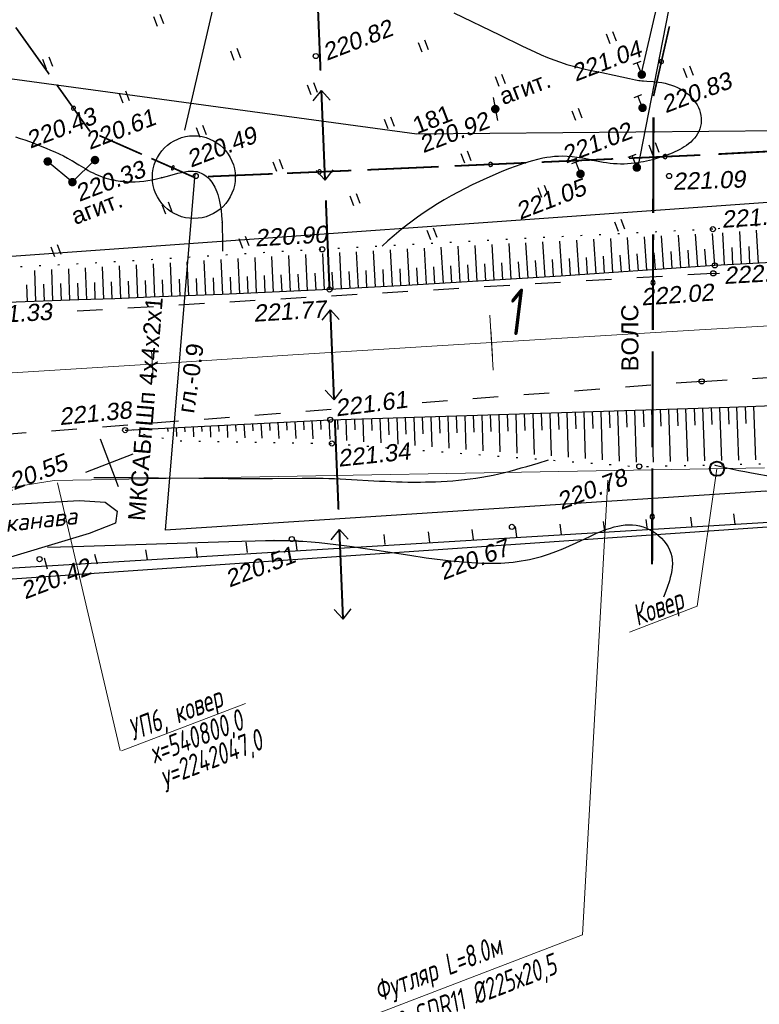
# Model space of a CAD drawing. Header units: millimetres. Extents: x -10 to 1169, y 1 to 1686.
# Tile 173 of 224: x 321 to 365, y 1504 to 1561. Entities that reach past the tile are written whole.
import ezdxf
from ezdxf.enums import TextEntityAlignment as Align
from ezdxf.lldxf.tags import DXFTag

# ---------------------------------------------------------------- set-up
doc = ezdxf.new("R2010")
doc.units = ezdxf.units.MM
for name, pattern in [('ADOT1', [1, 0, -1]), ('AHIDDEN2', [3, 1.5, -1.5]), ('CONTI', [0]), ('PHANTOM2', [1.25, 0.625, -0.125, 0.125, -0.125, 0.125, -0.125])]:
    doc.linetypes.add(name, pattern=pattern)
for name, color, linetype in [('CONTURS', 7, 'Continuous'), ('COORDS', 7, 'Continuous'), ('GPR_PICK', 7, 'Continuous'), ('IZOLINES', 32, 'Continuous'), ('PDIGIT', 170, 'Continuous'), ('PICKETS', 7, 'Continuous'), ('ОБЪЕКТЫ_АВТОДОРОГ', 7, 'Continuous'), ('УЧАСТКИ', 7, 'Continuous')]:
    doc.layers.add(name, color=color, linetype=linetype)
doc.layers.add('СВЯЗЬ', color=170, linetype='Связь', lineweight=30)
doc.styles.add('GPR', font='isocpeui.ttf', dxfattribs={"width": 0.8})
doc.styles.add('ITALICC', font='isocpeui.ttf', dxfattribs={"height": 2})
doc.styles.get("Standard").update_dxf_attribs({"font": 'arial.ttf'})
tags = doc.linetypes.add('газ', pattern='A,42.7,-5.08,["Г",Standard,S=2.54,R=0,X=-2.54,Y=-1.27],-3.81', length=51.59).pattern_tags.tags
tags[6] = DXFTag(74, 10)
doc.linetypes.add('Связь', pattern='A,12.5,[130,ltypeshp.shx,S=1,R=-30,X=0,Y=0.9],1,[130,ltypeshp.shx,S=1,R=-30,X=0,Y=0.9],1,[130,ltypeshp.shx,S=1,R=-30,X=0,Y=0.9],4.5', length=19)

# ---------------------------------------------------------------- blocks, each defined once
blk = doc.blocks.new('107_1')
at = {"layer": 'CONTURS', "color": 7, "linetype": 'Continuous', "const_width": 0.5}
blk.add_lwpolyline([(-0.25, 0, 1), (0.25, 0, 1)], format="xyb", close=True, dxfattribs=at)
blk = doc.blocks.new('119_2')
at = {"layer": 'CONTURS'}
for p, q in [((-0.5, 1.5), (0.5, 1.5)), ((0, 0), (0, 1.5))]:
    blk.add_line(p, q, dxfattribs=at)
at = {"layer": 'CONTURS', "const_width": 0.5}
blk.add_lwpolyline([(-0.25, 0, 1), (0.25, 0, 1)], format="xyb", close=True, dxfattribs=at)
blk = doc.blocks.new('133')
at = {"layer": 'CONTURS', "color": 7, "linetype": 'Continuous', "const_width": 0.2}
for points in [[(-11, 0), (-2, 0)], [(0, 0), (9, 0)]]:
    blk.add_lwpolyline(points, dxfattribs=at)
at = {"layer": 'CONTURS', "color": 7, "linetype": 'Continuous', "const_width": 0.5}
blk.add_lwpolyline([(-6.791, -0.003, 1), (-6.291, -0.003, 1)], format="xyb", close=True, dxfattribs=at)
blk = doc.blocks.new('119_3')
at = {"layer": 'CONTURS', "color": 7, "linetype": 'Continuous'}
for p, q in [((-10, 1), (-11, 0)), ((-3, 1), (-2, 0)), ((-11, 0), (-10, -1)), ((-2, 0), (-3, -1))]:
    blk.add_line(p, q, dxfattribs=at)
at = {"layer": 'CONTURS', "color": 7, "linetype": 'Continuous', "const_width": 0.2}
for points in [[(-11, 0), (-2, 0)], [(0, 0), (9, 0)]]:
    blk.add_lwpolyline(points, dxfattribs=at)
blk = doc.blocks.new('401')
at = {"layer": 'CONTURS'}
for p, q in [((0, 0), (0, 1.2)), ((0.8, 0), (0.8, 1.2))]:
    blk.add_line(p, q, dxfattribs=at)
blk = doc.blocks.new('пкк')
at = {"layer": 'ОБЪЕКТЫ_АВТОДОРОГ', "lineweight": 15, "ltscale": 200}
blk.add_line((-0.011, -0.822), (-0.008, 0.805), dxfattribs=at)
blk = doc.blocks.new('пк')
at = {"layer": 'ОБЪЕКТЫ_АВТОДОРОГ', "linetype": 'Continuous', "lineweight": 25, "xscale": 2, "yscale": 2, "zscale": 2}
blk.add_blockref('пкк', (0.003, 0.008), dxfattribs=at)

msp = doc.modelspace()

# ---------------------------------------------------------------- linework, layer by layer
at = {"linetype": 'Continuous', "lineweight": 40}
msp.add_circle((362.17242, 1535.03809), 0.42445, dxfattribs=at)
at = {"layer": 'CONTURS', "lineweight": -2}
for p, q in [((322.78783, 1553.14423), (324.262, 1551.9213)), ((324.262, 1551.9213), (325.55229, 1553.20603)), ((362.60929, 1547.04102), (362.51321, 1548.93592)), ((363.608, 1547.09166), (363.51023, 1549.01131)), ((364.60671, 1547.14249), (364.50723, 1549.08598)), ((351.06426, 1546.25904), (350.93295, 1548.34223)), ((352.06223, 1546.32272), (351.92963, 1548.39336)), ((353.06019, 1546.38658), (352.92625, 1548.44438)), ((354.05801, 1546.45257), (353.92326, 1548.49491)), ((355.05583, 1546.51856), (354.92033, 1548.54545)), ((356.05352, 1546.58644), (355.91719, 1548.59546)), ((357.05119, 1546.65475), (356.91426, 1548.64539)), ((358.04877, 1546.72431), (357.91126, 1548.69497)), ((359.04627, 1546.79494), (358.90861, 1548.74431)), ((360.04373, 1546.86619), (359.90604, 1548.7935)), ((361.04106, 1546.93914), (360.90351, 1548.84223)), ((362.0384, 1547.01208), (361.90098, 1548.89097)), ((340.08235, 1545.62944), (339.97314, 1547.76209)), ((341.081, 1545.68151), (340.96916, 1547.81622)), ((342.07959, 1545.7346), (341.96512, 1547.86991)), ((343.0781, 1545.78899), (342.96139, 1547.92345)), ((344.0766, 1545.84377), (343.95761, 1547.97673)), ((345.07499, 1545.90049), (344.95421, 1548.02968)), ((346.07338, 1545.9572), (345.95083, 1548.08257)), ((347.07165, 1546.016), (346.9472, 1548.1349)), ((348.06991, 1546.07503), (347.9437, 1548.18723)), ((349.06808, 1546.13551), (348.94002, 1548.23907)), ((350.0662, 1546.19687), (349.93655, 1548.2908)), ((358.54752, 1546.75963), (358.4775, 1547.75717)), ((359.545, 1546.83057), (359.47415, 1547.82805)), ((360.54239, 1546.90266), (360.47072, 1547.90009)), ((361.53973, 1546.97561), (361.46722, 1547.97297)), ((363.10865, 1547.06634), (363.05789, 1548.06506)), ((364.10736, 1547.11708), (364.05636, 1548.11578)), ((330.09253, 1545.1799), (330.01276, 1547.16625)), ((331.09175, 1545.21937), (331.00924, 1547.22835)), ((332.09091, 1545.26045), (332.00572, 1547.29062)), ((333.09006, 1545.30161), (333.00191, 1547.35293)), ((334.08912, 1545.34499), (333.99829, 1547.41458)), ((335.08818, 1545.38838), (334.9945, 1547.47603)), ((336.08712, 1545.43426), (335.99029, 1547.53574)), ((337.08606, 1545.48035), (336.9861, 1547.59517)), ((338.08488, 1545.52898), (337.98166, 1547.65168)), ((339.08367, 1545.5782), (338.97745, 1547.70797)), ((349.56714, 1546.16619), (349.50586, 1547.16431)), ((350.56523, 1546.22796), (350.50288, 1547.22601)), ((351.56325, 1546.29088), (351.49984, 1547.28887)), ((352.56121, 1546.35465), (352.49678, 1547.35257)), ((353.5591, 1546.41958), (353.49371, 1547.41744)), ((354.55692, 1546.48557), (354.49065, 1547.48337)), ((355.55468, 1546.5525), (355.48747, 1547.55024)), ((356.55236, 1546.62059), (356.48419, 1547.61827)), ((357.54998, 1546.68953), (357.48086, 1547.68714)), ((322.09806, 1544.88267), (322.03346, 1546.71274)), ((323.09741, 1544.91864), (323.03133, 1546.76286)), ((324.09676, 1544.9547), (324.02921, 1546.81468)), ((325.0961, 1544.99106), (325.02691, 1546.86948)), ((326.09543, 1545.02776), (326.02452, 1546.92587)), ((327.09474, 1545.06483), (327.02185, 1546.98422)), ((328.09403, 1545.10258), (328.01906, 1547.04386)), ((329.0933, 1545.14069), (329.01595, 1547.10464)), ((339.58301, 1545.60382), (339.53253, 1546.60254)), ((340.58167, 1545.65547), (340.52994, 1546.65413)), ((341.58029, 1545.70805), (341.52737, 1546.70665)), ((342.57884, 1545.7618), (342.52478, 1546.76033)), ((343.57735, 1545.81638), (343.5222, 1546.81486)), ((344.5758, 1545.87213), (344.51963, 1546.87055)), ((345.57419, 1545.92885), (345.51709, 1546.92721)), ((346.57252, 1545.9866), (346.51442, 1546.98491)), ((347.57078, 1546.04551), (347.51164, 1547.04376)), ((348.56899, 1546.10527), (348.50879, 1547.10346)), ((325.59576, 1545.00941), (325.55869, 1546.00873)), ((326.59508, 1545.0463), (326.55744, 1546.04559)), ((327.59438, 1545.08371), (327.55611, 1546.08297)), ((328.59366, 1545.12163), (328.55469, 1546.12087)), ((329.59291, 1545.16029), (329.55317, 1546.1595)), ((330.59214, 1545.19963), (330.55156, 1546.19881)), ((331.59133, 1545.23991), (331.54985, 1546.23905)), ((332.59048, 1545.28103), (332.54805, 1546.28013)), ((333.58959, 1545.3233), (333.5462, 1546.32236)), ((334.58865, 1545.36669), (334.54431, 1546.3657)), ((335.58765, 1545.41132), (335.54222, 1546.41028)), ((336.58659, 1545.4573), (336.53997, 1546.45622)), ((337.58547, 1545.50467), (337.53758, 1546.50352)), ((338.58427, 1545.55359), (338.53508, 1546.55238)), ((321.59838, 1544.86474), (321.56342, 1545.86413)), ((322.59773, 1544.90065), (322.56219, 1545.90002)), ((323.59709, 1544.93667), (323.56103, 1545.93602)), ((324.59643, 1544.97288), (324.55988, 1545.97222)), ((356.82835, 1538.47631), (356.86033, 1537.47682)), ((357.3281, 1538.49215), (357.42663, 1535.41818)), ((357.82784, 1538.50799), (357.85996, 1537.50851)), ((358.32759, 1538.52384), (358.42712, 1535.43466)), ((358.82734, 1538.53968), (358.85967, 1537.5402)), ((359.32709, 1538.55553), (359.42767, 1535.45722)), ((359.82684, 1538.57137), (359.85947, 1537.5719)), ((360.32659, 1538.58721), (360.42862, 1535.4798)), ((360.82634, 1538.60306), (360.85944, 1537.60361)), ((361.32609, 1538.6189), (361.43017, 1535.50239)), ((361.82584, 1538.63474), (361.85963, 1537.63532)), ((362.32558, 1538.65059), (362.43259, 1535.52499)), ((362.82529, 1538.66769), (362.86014, 1537.6683)), ((363.325, 1538.68479), (363.43634, 1535.54763)), ((363.82464, 1538.70376), (363.86053, 1537.70441)), ((364.32428, 1538.72273), (364.43879, 1535.57024)), ((338.83783, 1537.89485), (338.8617, 1537.33988)), ((339.33719, 1537.92017), (339.38491, 1536.77625)), ((339.83691, 1537.93682), (339.86065, 1537.33946)), ((340.33663, 1537.95346), (340.38389, 1536.70796)), ((340.83638, 1537.96931), (340.86023, 1537.31972)), ((341.33613, 1537.98515), (341.38426, 1536.63231)), ((341.83588, 1538.001), (341.86037, 1537.29772)), ((342.33563, 1538.01684), (342.38546, 1536.55657)), ((342.83538, 1538.03268), (342.86902, 1537.03325)), ((343.33513, 1538.04853), (343.38721, 1536.48078)), ((343.83488, 1538.06437), (343.86779, 1537.06491)), ((344.33462, 1538.08021), (344.38934, 1536.40494)), ((344.83437, 1538.09606), (344.86684, 1537.09659)), ((345.33412, 1538.1119), (345.39173, 1536.32908)), ((345.83387, 1538.12775), (345.86605, 1537.12826)), ((346.33362, 1538.14359), (346.39428, 1536.2532)), ((346.83337, 1538.15943), (346.86537, 1537.15995)), ((347.33312, 1538.17528), (347.39696, 1536.17732)), ((347.83287, 1538.19112), (347.86476, 1537.19163)), ((348.33262, 1538.20696), (348.39972, 1536.10142)), ((348.83236, 1538.22281), (348.86419, 1537.22331)), ((349.33211, 1538.23865), (349.40254, 1536.02552)), ((349.83186, 1538.2545), (349.86365, 1537.255)), ((350.33161, 1538.27034), (350.40539, 1535.94962)), ((350.83136, 1538.28618), (350.86313, 1537.28669)), ((351.33111, 1538.30203), (351.40828, 1535.87371)), ((351.83086, 1538.31787), (351.86262, 1537.31837)), ((352.33061, 1538.33371), (352.41121, 1535.7978)), ((352.83036, 1538.34956), (352.86213, 1537.35006)), ((353.3301, 1538.3654), (353.41417, 1535.72189)), ((353.82985, 1538.38125), (353.86165, 1537.38175)), ((354.3296, 1538.39709), (354.41717, 1535.64597)), ((354.82935, 1538.41293), (354.86119, 1537.41344)), ((355.3291, 1538.42878), (355.42023, 1535.57005)), ((355.82885, 1538.44462), (355.86075, 1537.44513)), ((356.3286, 1538.46046), (356.42337, 1535.49412)), ((327.35258, 1537.31255), (327.35258, 1537.31255)), ((327.85194, 1537.33787), (327.85215, 1537.33367)), ((328.3513, 1537.36319), (328.35214, 1537.34637)), ((328.85066, 1537.38851), (328.85442, 1537.31347)), ((329.84937, 1537.43914), (329.8596, 1537.23535)), ((330.34873, 1537.46446), (330.37541, 1536.93262)), ((330.84809, 1537.48978), (330.86227, 1537.20685)), ((331.34745, 1537.51509), (331.37749, 1536.91521)), ((331.84681, 1537.54041), (331.86265, 1537.22346)), ((332.34617, 1537.56573), (332.3795, 1536.89781)), ((332.84553, 1537.59104), (332.86298, 1537.24008)), ((333.34488, 1537.61636), (333.38138, 1536.88041)), ((333.84424, 1537.64168), (333.86324, 1537.2567)), ((334.3436, 1537.667), (334.3831, 1536.86302)), ((334.84296, 1537.69231), (334.86341, 1537.27332)), ((335.34232, 1537.71763), (335.38461, 1536.84563)), ((335.84168, 1537.74295), (335.86343, 1537.28995)), ((336.34104, 1537.76827), (336.38576, 1536.82825)), ((336.84039, 1537.79358), (336.86324, 1537.30658)), ((337.33975, 1537.8189), (337.3864, 1536.81089)), ((337.83911, 1537.84422), (337.86272, 1537.32322)), ((338.33847, 1537.86953), (338.38625, 1536.79355))]:
    msp.add_line(p, q, dxfattribs=at)
at = {"layer": 'CONTURS', "color": 1, "linetype": 'газ', "lineweight": 15}
for p, q in [((323.18337, 1534.356), (364.97095, 1535.09193)), ((293.52924, 1529.61175), (323.18337, 1534.356))]:
    msp.add_line(p, q, dxfattribs=at)
at = {"layer": 'CONTURS', "color": 0, "linetype": 'CONTI', "lineweight": 15}
for p, q in [((362.17242, 1535.03809), (361.00371, 1526.94565)), ((323.36894, 1534.20142), (327.06676, 1518.44677)), ((355.75899, 1534.36343), (354.25159, 1507.60079)), ((361.00371, 1526.94565), (357.02375, 1525.41788)), ((327.13996, 1518.43016), (334.42581, 1521.22694)), ((354.25159, 1507.60079), (335.8209, 1500.52591))]:
    msp.add_line(p, q, dxfattribs=at)
at = {"layer": 'CONTURS', "color": 1}
for points in [[(377.64912, 1588.96897), (363.54827, 1583.55616), (357.67616, 1558.16027)], [(363.49837, 1583.44407), (357.48475, 1552.60343)], [(335.83974, 1576.54993), (330.84941, 1554.96758)]]:
    msp.add_lwpolyline(points, dxfattribs=at)
at = {"layer": 'CONTURS'}
for points in [[(349.00349, 1556.89077), (349.26371, 1555.55055)], [(318.63782, 1532.82932), (324.66435, 1533.17339), (326.1767, 1533.07585), (326.87635, 1532.54372), (326.77939, 1531.82842), (325.22404, 1531.23138), (319.15135, 1529.39442)], [(360.60877, 1532.19269), (360.68348, 1531.59084)], [(363.14722, 1532.38444), (363.22193, 1531.78259)], [(350.30189, 1531.63383), (350.3766, 1531.03198)], [(352.92697, 1531.77588), (353.00168, 1531.17403)], [(355.47628, 1531.93933), (355.55099, 1531.33749)], [(357.98369, 1532.05064), (358.0584, 1531.4488)], [(342.56233, 1531.17681), (342.63705, 1530.57497)], [(345.18742, 1531.31886), (345.26213, 1530.71702)], [(347.74767, 1531.46849), (347.82238, 1530.86664)], [(331.51007, 1530.40396), (331.58478, 1529.80212)], [(334.45061, 1530.70678), (334.52532, 1530.10494)], [(337.37926, 1530.84994), (337.45397, 1530.2481)], [(322.58447, 1529.79255), (322.76203, 1529.13935)], [(325.54046, 1530.01112), (325.71117, 1529.44908)], [(328.54329, 1530.2688), (328.64956, 1529.69109)]]:
    msp.add_lwpolyline(points, dxfattribs=at)
at = {"layer": 'CONTURS', "linetype": 'ADOT1', "flags": 128}
for points in [[(417.23713, 1552.42267), (416.00728, 1552.32421), (413.77861, 1552.14801), (411.54965, 1551.97688), (409.32022, 1551.81365), (407.09014, 1551.66116), (404.85924, 1551.52226), (402.8009, 1551.4088), (400.74181, 1551.30833), (398.68214, 1551.21782), (396.62205, 1551.13423), (394.56173, 1551.05454), (392.50135, 1550.97571), (390.44108, 1550.89472), (388.38111, 1550.80853), (386.32159, 1550.71411), (384.26271, 1550.60843), (382.02882, 1550.48407), (379.7952, 1550.35477), (377.56184, 1550.22055), (375.32876, 1550.08139), (373.09595, 1549.93731), (370.86342, 1549.78829), (368.63115, 1549.63434), (366.39915, 1549.47546), (364.16743, 1549.31165), (361.93598, 1549.1429)], [(361.93598, 1549.1429), (359.63644, 1549.03056), (357.33698, 1548.91682), (355.03759, 1548.80168), (352.73828, 1548.68515), (350.43905, 1548.56721), (348.13989, 1548.44787), (345.84081, 1548.32713), (343.5418, 1548.205), (341.24287, 1548.08146), (338.94402, 1547.95652), (337.03329, 1547.84842), (335.12285, 1547.73439), (333.21259, 1547.61656), (331.30241, 1547.49705), (329.39223, 1547.37799), (327.48193, 1547.26151), (325.57141, 1547.14973), (323.66058, 1547.04476), (321.74933, 1546.94875), (319.83757, 1546.86381), (319.07808, 1546.82348), (318.31729, 1546.76922), (317.55574, 1546.7074), (316.79397, 1546.64442), (316.03251, 1546.58666), (315.2719, 1546.54051), (314.51267, 1546.51235), (313.75537, 1546.50856), (313.00052, 1546.53554), (312.24866, 1546.59967), (311.84894, 1546.64807), (311.44972, 1546.70278), (311.05099, 1546.76382), (310.65276, 1546.83119), (310.25502, 1546.90488), (309.85777, 1546.9849), (309.46103, 1547.07124), (309.06477, 1547.1639), (308.66901, 1547.26289), (308.27375, 1547.3682)], [(327.35258, 1537.31255), (330.29705, 1536.68451), (339.51916, 1536.52431), (357.49662, 1535.16362), (379.08082, 1535.65045)]]:
    msp.add_lwpolyline(points, dxfattribs=at)
at = {"layer": 'CONTURS', "linetype": 'Continuous', "flags": 128}
for points in [[(379.55022, 1547.93468), (377.73153, 1547.83508), (375.48987, 1547.71362), (373.24814, 1547.59346), (371.00634, 1547.47459), (368.76446, 1547.35702), (366.52251, 1547.24074), (364.28049, 1547.12576), (362.0384, 1547.01208)], [(362.0384, 1547.01208), (359.77347, 1546.84643), (357.50827, 1546.68604), (355.2428, 1546.53093), (352.97705, 1546.38108), (350.71104, 1546.23651), (348.44476, 1546.0972), (346.1782, 1545.96316), (343.91137, 1545.83439), (341.64428, 1545.71088), (339.37691, 1545.59265), (337.27108, 1545.48889), (335.1649, 1545.39171), (333.05841, 1545.30024), (330.95167, 1545.21361), (328.84473, 1545.13093), (326.73765, 1545.05134), (324.63047, 1544.97397), (322.52325, 1544.89792), (320.41603, 1544.82233)]]:
    msp.add_lwpolyline(points, dxfattribs=at)
at = {"layer": 'CONTURS', "linetype": 'AHIDDEN2'}
for points in [[(361.95718, 1546.5428), (322.84044, 1544.21265)], [(361.27189, 1540.18279), (385.36419, 1541.59446), (405.17573, 1542.77574), (420.735, 1543.3104)]]:
    msp.add_lwpolyline(points, dxfattribs=at)
at = {"layer": 'CONTURS', "linetype": 'AHIDDEN2', "flags": 128}
for points in [[(361.95718, 1546.5428), (362.31607, 1546.55685)], [(361.27189, 1540.18279), (343.7137, 1538.84132)], [(339.47326, 1538.51735), (299.02997, 1535.42743)]]:
    msp.add_lwpolyline(points, dxfattribs=at)
at = {"layer": 'CONTURS', "linetype": 'Continuous'}
msp.add_lwpolyline([(327.35258, 1537.31255), (339.42193, 1537.92447), (362.92323, 1538.66954), (377.17748, 1539.21077)], dxfattribs=at)
at = {"layer": 'CONTURS', "color": 1, "lineweight": -2}
msp.add_circle((331.39018, 1552.20612), 2.43683, dxfattribs=at)
at = {"layer": 'COORDS', "lineweight": -2}
for p, q in [((326.96852, 1533.97954), (325.89341, 1536.78028)), ((325.03059, 1534.84236), (327.83133, 1535.91746))]:
    msp.add_line(p, q, dxfattribs=at)
at = {"layer": 'IZOLINES'}
for points in [[(346.6912, 1561.87494), (349.38549, 1560.57918), (350.7244, 1559.9256), (350.72447, 1559.92557), (350.7242, 1559.92494), (351.45821, 1559.57804), (351.82848, 1559.4118), (352.20211, 1559.25347), (352.57972, 1559.10524), (352.9616, 1558.96888), (353.34764, 1558.84537), (353.64996, 1558.75828), (353.96665, 1558.67522), (353.97095, 1558.67414), (353.97956, 1558.67199), (353.96978, 1558.67354), (354.32603, 1558.58941), (354.6835, 1558.51079), (355.40052, 1558.36356), (356.11736, 1558.21558), (356.58191, 1558.11361), (357.02901, 1558.01172), (357.02666, 1558.01223), (357.38741, 1557.93407), (357.56747, 1557.90145), (357.6571, 1557.88818), (357.74652, 1557.8773), (357.74638, 1557.87719), (357.84307, 1557.86807), (358.03681, 1557.85495), (358.42443, 1557.83116), (358.53385, 1557.82174), (358.53351, 1557.82177), (358.72899, 1557.7998), (358.9233, 1557.77006), (359.11591, 1557.73156), (359.30619, 1557.68359), (359.49346, 1557.62568), (359.67698, 1557.55747), (359.85596, 1557.47871), (359.95724, 1557.42818), (360.05845, 1557.37294), (360.0592, 1557.37251), (360.0607, 1557.37165), (360.05927, 1557.37301), (360.20184, 1557.28563), (360.33921, 1557.19065), (360.47041, 1557.08769), (360.59467, 1556.97683), (360.71114, 1556.85819), (360.8189, 1556.732), (360.917, 1556.59857), (361.00438, 1556.45833), (361.07998, 1556.31187), (361.14273, 1556.15995), (361.19159, 1556.00353), (361.22563, 1555.84379), (361.2441, 1555.68209), (361.24649, 1555.51995), (361.23265, 1555.35901), (361.20276, 1555.2009), (361.15742, 1555.04713), (361.09753, 1554.89902), (361.02427, 1554.75763), (360.93897, 1554.62371), (360.84304, 1554.49768), (360.73786, 1554.37973), (360.62474, 1554.26976), (360.50489, 1554.16755), (360.37937, 1554.07269), (360.24913, 1553.98471), (360.11497, 1553.90307), (359.97758, 1553.82719), (359.83755, 1553.75645), (359.69537, 1553.69027), (359.53802, 1553.62246), (359.53936, 1553.62317), (359.3847, 1553.56089), (359.22874, 1553.502), (358.91398, 1553.39248), (358.91352, 1553.39233), (358.9126, 1553.39202), (358.9136, 1553.39212), (358.73789, 1553.33608), (358.56128, 1553.28307), (358.38365, 1553.23366), (358.205, 1553.18826), (358.02534, 1553.14724), (357.84473, 1553.11079), (357.68273, 1553.08203), (357.5215, 1553.05667), (357.52182, 1553.0564), (357.31807, 1553.0287), (357.11381, 1553.00559), (356.90903, 1552.98862), (356.70388, 1552.97863), (356.4986, 1552.97607), (356.29348, 1552.98107), (356.08876, 1552.99353), (355.8847, 1553.01311), (355.68145, 1553.03929), (355.47909, 1553.07132), (355.27761, 1553.10823), (354.87659, 1553.19162), (354.84985, 1553.19741), (354.79639, 1553.20902), (354.84923, 1553.19675), (354.25409, 1553.31989), (353.95429, 1553.36851), (353.65292, 1553.40426), (353.35044, 1553.4257), (353.08651, 1553.43206), (352.84624, 1553.42758), (352.85383, 1553.42668), (352.61917, 1553.41423), (352.38543, 1553.39126), (352.15289, 1553.35925), (351.9218, 1553.31871), (351.69232, 1553.2703), (351.23875, 1553.15295), (350.7918, 1553.01357), (350.35043, 1552.85794), (349.91348, 1552.69058), (349.48, 1552.51456), (348.62171, 1552.14262), (347.77488, 1551.74603), (346.94203, 1551.32183), (346.53185, 1551.09804), (346.12641, 1550.86592), (345.72609, 1550.62526), (345.3312, 1550.37592), (344.94203, 1550.11792), (344.55884, 1549.85128), (344.00278, 1549.44062), (344.02982, 1549.46), (343.59758, 1549.12209), (343.17598, 1548.77127), (342.81078, 1548.44889), (342.47411, 1548.13345)], [(320.89715, 1554.57733), (321.1708, 1554.48836), (321.44317, 1554.39557), (321.7142, 1554.299), (321.98384, 1554.1987), (322.21709, 1554.10856), (322.45299, 1554.01426), (322.45425, 1554.01374), (322.45678, 1554.01271), (322.45443, 1554.01329), (322.70949, 1553.90824), (322.96316, 1553.79991), (323.21544, 1553.68845), (323.46591, 1553.57304), (323.7139, 1553.45252), (323.95878, 1553.32597), (324.09807, 1553.25023), (324.23062, 1553.17551), (324.22881, 1553.17644), (324.43281, 1553.05668), (324.63456, 1552.93318), (325.03123, 1552.68735), (325.03132, 1552.68729), (325.03134, 1552.68732), (325.17201, 1552.60442), (325.31471, 1552.52517), (325.45974, 1552.4504), (325.60714, 1552.3806), (325.75681, 1552.31598), (325.90856, 1552.25657), (326.06216, 1552.20236), (326.21742, 1552.1533), (326.37413, 1552.10933), (326.51178, 1552.07512), (326.6705, 1552.04062), (326.68044, 1552.03863), (326.68047, 1552.03863), (326.68097, 1552.03865), (326.80545, 1552.01533), (326.93046, 1551.99513), (327.05589, 1551.97792), (327.18166, 1551.96368), (327.3077, 1551.95238), (327.43395, 1551.94401), (327.56034, 1551.93854), (327.68679, 1551.93592), (327.93955, 1551.93911), (328.19177, 1551.9532), (328.44305, 1551.97766), (328.69305, 1552.01187), (328.94157, 1552.055), (329.18849, 1552.10604), (329.50036, 1552.18038), (329.47556, 1552.17423), (329.98381, 1552.3098), (330.44962, 1552.43445), (330.45794, 1552.43652), (330.45796, 1552.43652), (330.45799, 1552.43653), (330.45804, 1552.43655), (330.45795, 1552.43653), (330.65976, 1552.48372), (330.86309, 1552.52302), (331.068, 1552.55046), (331.27376, 1552.56077), (331.37657, 1552.55738), (331.4787, 1552.54701), (331.57948, 1552.52881), (331.72337, 1552.48729), (331.71931, 1552.48885), (331.82877, 1552.44432), (331.93353, 1552.39036), (332.03305, 1552.32783), (332.127, 1552.25766), (332.21517, 1552.18072), (332.29747, 1552.09783), (332.37391, 1552.00974), (332.44458, 1551.91717), (332.50965, 1551.82075), (332.56937, 1551.72106), (332.62316, 1551.62023), (332.62153, 1551.62383), (332.68873, 1551.47997), (332.74781, 1551.33276), (332.79943, 1551.18292), (332.84434, 1551.03105), (332.88327, 1550.87761), (332.94571, 1550.56771), (332.99138, 1550.25518), (333.024, 1549.94118), (333.05094, 1549.54561), (333.05057, 1549.54801), (333.06706, 1549.12216), (333.07393, 1548.6961), (333.07429, 1548.27009), (333.07014, 1547.84392), (333.07014, 1547.84385)], [(325.50708, 1534.52735), (327.03074, 1534.52497), (327.79256, 1534.52069), (329.31614, 1534.50681), (331.678, 1534.48161), (331.67803, 1534.48161), (331.67776, 1534.48178), (332.54722, 1534.47431), (333.4167, 1534.46912), (334.28619, 1534.46648), (335.15567, 1534.46663), (336.02515, 1534.4696), (337.76408, 1534.48099), (338.2134, 1534.48273), (338.66158, 1534.4818), (338.66093, 1534.48185), (338.99441, 1534.47835), (339.32784, 1534.47176), (339.66116, 1534.46166), (339.99435, 1534.44809), (340.3274, 1534.43156), (340.99317, 1534.39286), (341.65883, 1534.3523), (342.32467, 1534.31518), (342.65772, 1534.29906), (342.99085, 1534.28501), (343.32407, 1534.27332), (343.65736, 1534.26422), (343.99071, 1534.25793), (344.42063, 1534.25432), (344.41523, 1534.25423), (344.72199, 1534.25504), (345.02873, 1534.25871), (345.32087, 1534.26511), (345.60595, 1534.27426), (345.60324, 1534.27444), (345.94556, 1534.2891), (346.28762, 1534.30866), (346.62933, 1534.33313), (346.9706, 1534.3628), (347.31131, 1534.39798), (347.65133, 1534.43898), (347.99052, 1534.48606), (348.32873, 1534.53946), (348.6658, 1534.59931), (349.00161, 1534.66562), (349.33607, 1534.73825), (349.66914, 1534.81686), (350.00083, 1534.90095), (350.33124, 1534.98984), (350.66054, 1535.08272), (350.98893, 1535.17871), (351.64402, 1535.37635), (352.25031, 1535.5607)], [(362.02049, 1535.26565), (362.05606, 1535.2565), (362.40702, 1535.17105), (362.75905, 1535.09021), (363.11206, 1535.01386), (363.46591, 1534.94162), (363.82045, 1534.87288), (364.21256, 1534.80002), (364.2114, 1534.80026), (365.52473, 1534.55999)], [(322.7919, 1530.42965), (324.31703, 1530.47002), (327.36706, 1530.55934), (330.41697, 1530.65254), (333.44614, 1530.75017), (334.21894, 1530.77381), (334.99182, 1530.7945), (335.61356, 1530.80715), (336.12717, 1530.81321), (336.09772, 1530.81316), (336.42794, 1530.81411), (336.75814, 1530.81203), (337.08825, 1530.80548), (337.30688, 1530.79732), (337.54756, 1530.78501), (337.55443, 1530.78462), (337.55444, 1530.78462), (337.55445, 1530.78462), (337.55447, 1530.78462), (337.55607, 1530.78416), (337.80013, 1530.7693), (338.2877, 1530.73232), (338.77462, 1530.68787), (339.26086, 1530.63694), (339.74646, 1530.58029), (340.23143, 1530.51867), (340.71583, 1530.45283), (341.19975, 1530.38356), (342.16653, 1530.23801), (344.09917, 1529.94082), (345.06677, 1529.80109), (345.55124, 1529.73608), (346.03625, 1529.67545), (346.52188, 1529.6202), (347.00817, 1529.57149), (347.49514, 1529.53074), (347.98273, 1529.49963), (348.47081, 1529.48022), (348.71497, 1529.47565), (348.95916, 1529.47496), (349.20329, 1529.4785), (349.44728, 1529.48664), (349.691, 1529.49974), (349.93435, 1529.51815), (350.17715, 1529.54218), (350.41924, 1529.57208), (350.66045, 1529.60803), (350.90059, 1529.65013), (351.13952, 1529.69841), (351.37706, 1529.75281), (351.6131, 1529.81319), (351.84752, 1529.87937), (352.08025, 1529.95109), (352.31126, 1530.02806), (352.6934, 1530.16742), (352.68772, 1530.16549), (353.09484, 1530.32855), (353.49719, 1530.50281), (353.89605, 1530.68484), (354.69027, 1531.05648), (355.09006, 1531.23627), (355.49499, 1531.40355), (355.70024, 1531.47991), (355.9077, 1531.54974), (356.11755, 1531.61154), (356.32982, 1531.66362), (356.54432, 1531.70416), (356.76058, 1531.73124), (356.97777, 1531.74306), (357.19471, 1531.73813), (357.40996, 1531.7155), (357.62196, 1531.67489), (357.82923, 1531.61666), (358.03046, 1531.54167), (358.22458, 1531.45098), (358.41062, 1531.34567), (358.58768, 1531.22669), (358.75471, 1531.09476), (358.91049, 1530.95045), (359.05345, 1530.7942), (359.18175, 1530.6265), (359.29325, 1530.44806), (359.38586, 1530.26006), (359.4578, 1530.06417), (359.50815, 1529.86257), (359.53706, 1529.65763), (359.54583, 1529.45153), (359.53659, 1529.24599), (359.51188, 1529.04212), (359.47431, 1528.8405), (359.42633, 1528.64127), (359.37012, 1528.44433), (359.24024, 1528.05628), (359.09646, 1527.67328), (359.01905, 1527.47467)]]:
    msp.add_lwpolyline(points, dxfattribs=at)
at = {"layer": 'PICKETS', "color": 7, "lineweight": -2}
for centre in [(338.56442, 1559.33419), (357.74262, 1558.17505), (357.76603, 1556.31703), (349.1295, 1556.21628), (322.78783, 1553.14423), (325.55229, 1553.20603), (331.50306, 1552.27259), (354.1539, 1552.4529), (357.50022, 1552.76805), (359.3523, 1552.27396), (324.262, 1551.9213), (361.93598, 1549.1429), (338.94402, 1547.95652), (362.0384, 1547.01208), (361.95718, 1546.5428), (339.37691, 1545.59265), (361.27189, 1540.18279), (339.42193, 1537.92447), (327.35258, 1537.31255), (339.51916, 1536.52431), (357.59955, 1535.17513), (350.10526, 1531.61602), (337.15469, 1530.89721), (322.3201, 1529.71762)]:
    msp.add_circle(centre, 0.15, dxfattribs=at)
at = {"layer": 'ОБЪЕКТЫ_АВТОДОРОГ', "color": 0, "linetype": 'PHANTOM2', "lineweight": 15, "ltscale": 200}
msp.add_lwpolyline([(249.01851, 1538.7202), (264.52202, 1538.79012), (278.31769, 1538.99465), (290.61966, 1539.31035), (301.6421, 1539.71382), (311.59913, 1540.18164), (320.70492, 1540.69039), (329.17361, 1541.21666), (337.21934, 1541.73703), (345.07527, 1542.23568), (353.05054, 1542.72715), (361.47332, 1543.23358), (370.67175, 1543.77711), (380.97398, 1544.37988), (392.70817, 1545.06403), (406.20247, 1545.85169), (421.78504, 1546.765), (439.66437, 1547.81838), (459.57031, 1548.99537), (481.11306, 1550.2718), (503.9028, 1551.6235), (527.54973, 1553.02629), (551.66404, 1554.45598), (575.85593, 1555.88842)], dxfattribs=at)
at = {"layer": 'СВЯЗЬ', "color": 5, "linetype": 'Связь', "lineweight": 30}
msp.add_lwpolyline([(587.69355, 1543.13491), (552.03439, 1543.13491), (516.27265, 1541.34271), (481.8162, 1535.56531), (435.25158, 1535.44548), (385.3118, 1532.21446), (365.05369, 1533.7191), (329.72918, 1531.42343), (331.47176, 1552.42336)], dxfattribs=at)
at = {"layer": 'УЧАСТКИ', "color": 6, "linetype": 'Continuous', "lineweight": -2}
for p, q in [((344.51895, 1554.7271), (317.53618, 1558.41209)), ((374.99862, 1555.01945), (344.51895, 1554.7271)), ((400.85331, 1553.26866), (305.04089, 1546.42822)), ((305.60646, 1527.51467), (402.20923, 1534.16577)), ((304.74754, 1528.2454), (365.87836, 1531.92727))]:
    msp.add_line(p, q, dxfattribs=at)

# ---------------------------------------------------------------- block references
at = {"layer": 'CONTURS', "lineweight": -2, "yscale": 0.5}
for name, p, xscale, zscale, rotation in [('133', (359.58065, 1561.99287), 0.4676317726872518, 0.467631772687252, 77.19161152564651), ('119_3', (338.84605, 1558.48378), 0.587914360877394, 0.587914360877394, 92.34580723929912), ('401', (329.25297, 1561.08095), 0.5, 0.5, 21), ('133', (322.88244, 1558.2628), 0.3758768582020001, 0.3758768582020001, 125.5061688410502), ('401', (355.88856, 1560.05837), 0.5, 0.5, 21), ('401', (344.83167, 1559.56304), 0.5, 0.5, 21), ('401', (333.77479, 1559.0677), 0.5, 0.5, 21), ('401', (322.71791, 1558.57237), 0.5, 0.5, 21), ('119_2', (357.74705, 1558.24324), 0.5, 0.5, 21), ('401', (349.35349, 1557.54979), 0.5, 0.5, 21), ('401', (360.41038, 1558.04512), 0.5, 0.5, 21), ('401', (338.29661, 1557.05446), 0.5, 0.5, 21), ('401', (327.23973, 1556.55913), 0.5, 0.5, 21), ('119_2', (357.7928, 1556.28421), 0.5, 0.5, 21), ('107_1', (349.1295, 1556.21628), 0.5, 0.5, 21), ('401', (353.87531, 1555.53655), 0.5, 0.5, 21), ('401', (342.81843, 1555.04122), 0.5, 0.5, 21), ('133', (358.4188, 1550.0873), 0.6263320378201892, 0.6263320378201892, 89.82137086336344), ('133', (328.33699, 1553.55155), 0.30331661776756, 0.30331661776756, 156.2186676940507), ('401', (331.76155, 1554.54588), 0.5, 0.5, 21), ('401', (358.39713, 1553.5233), 0.5, 0.5, 21), ('133', (367.00329, 1553.81697), 0.528432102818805, 0.5284321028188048, 183.0686313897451), ('107_1', (325.57503, 1553.21135), 0.5, 0.5, 21), ('401', (347.34025, 1553.02797), 0.5, 0.5, 21), ('133', (356.06491, 1553.27807), 0.4671823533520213, 0.4671823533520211, 182.5397930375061), ('119_2', (357.45682, 1552.77056), 0.5, 0.5, 21), ('107_1', (322.79567, 1553.12886), 0.5, 0.5, 21), ('401', (336.28337, 1552.53264), 0.5, 0.5, 21), ('133', (345.797, 1552.82262), 0.4671823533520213, 0.4671823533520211, 182.5397930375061), ('119_2', (354.143, 1552.39833), 0.5, 0.5, 21), ('133', (336.02661, 1552.40051), 0.421863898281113, 0.4218638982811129, 182.4007484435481), ('107_1', (324.24724, 1551.91285), 0.5, 0.5, 21), ('401', (340.80519, 1550.5194), 0.5, 0.5, 21), ('401', (351.86207, 1551.01473), 0.5, 0.5, 21), ('401', (329.74831, 1550.02406), 0.5, 0.5, 21), ('119_3', (339.37545, 1545.5605), 0.587914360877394, 0.587914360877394, 92.34580723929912), ('401', (356.38389, 1549.00149), 0.5, 0.5, 21), ('401', (345.32701, 1548.50615), 0.5, 0.5, 21), ('401', (334.27012, 1548.01082), 0.5, 0.5, 21), ('401', (323.21324, 1547.51549), 0.5, 0.5, 21), ('133', (358.37584, 1536.30806), 0.6263320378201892, 0.6263320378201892, 89.82137086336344), ('119_3', (339.90486, 1532.63723), 0.587914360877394, 0.587914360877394, 92.34580723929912)]:
    msp.add_blockref(name, p, dxfattribs=dict(at, xscale=xscale, zscale=zscale, rotation=rotation))
at = {"layer": 'ОБЪЕКТЫ_АВТОДОРОГ', "color": 0, "linetype": 'PHANTOM2', "lineweight": 15}
for name, p, rotation in [('пк', (348.92396, 1542.47285), 3.526357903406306), ('пкк', (348.92396, 1542.47285), 3.526357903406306), ('пкк', (328.96429, 1541.20365), 3.555954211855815)]:
    msp.add_blockref(name, p, dxfattribs=dict(at, rotation=rotation))

# ---------------------------------------------------------------- texts
at = {"layer": 'CONTURS', "lineweight": -2}
for s, rotation, p in [('агит.', 20.7500563, (349.60063, 1556.44229)), ('агит.', 21, (324.414, 1549.38476)), ('МКСАБпШп 4х4х2х1', 85.3957836, (328.51139, 1531.93776)), ('ВОЛС', 90.1766512, (357.55377, 1540.77432)), ('гл.-0.9', 81.9121881, (331.40308, 1538.26096))]:
    msp.add_text(s, height=1, rotation=rotation, dxfattribs=at).set_placement(p)
at = {"layer": 'CONTURS', "lineweight": -2, "style": 'ITALICC'}
msp.add_text('канава', height=1, rotation=6.4385956, dxfattribs=at).set_placement((320.32339, 1531.30724))
at = {"layer": 'GPR_PICK', "style": 'GPR', "width": 0.7}
for s, p in [('Ковер', (358.90847, 1526.3083)), ('УП6, ковер', (330.51384, 1520.04963)), ('х=540800,0', (331.74523, 1518.69815)), ('у=2242047,0', (332.60992, 1517.42859)), ('Футляр L=8.0м', (345.9767, 1505.0431)), ('ГАЗ ПЭ100 SDR11 %%C225х20,5 ', (346.11398, 1502.75283))]:
    msp.add_text(s, height=1.25, rotation=21, dxfattribs=at).set_placement(p, align=Align.CENTER)
at = {"layer": 'PDIGIT', "color": 7, "lineweight": -2, "oblique": 10}
for s, rotation, p in [('220.82', 21, (339.21039, 1559.04658)), ('221.04', 21, (353.85137, 1557.81838)), ('220.83', 21, (359.14947, 1555.9577)), ('220.43', 21, (321.76245, 1553.87258)), ('220.61', 21, (325.25682, 1553.80016)), ('220.92', 21, (344.88447, 1553.6073)), ('221.02', 21, (353.28318, 1552.99593)), ('220.49', 21, (331.2125, 1552.75562)), ('220.33', 21, (324.64707, 1550.74243)), ('221.09', 1.9645163, (359.58448, 1551.4539)), ('221.05', 21, (350.58019, 1549.68387)), ('221.16', 3.8157328, (362.47219, 1549.21979)), ('220.90', 3.1884822, (335.006, 1548.12405)), ('222.02', 3.1831943, (362.60223, 1545.91425)), ('222.02', 3.9743101, (357.73937, 1544.64853)), ('221.77', 3.5141672, (334.92093, 1543.6893)), ('221.33', 3.2801448, (318.80192, 1543.5616)), ('221.61', 7.1596422, (339.77568, 1538.11591)), ('221.38', 5.5640608, (323.51381, 1537.60625)), ('221.34', 5.9108434, (339.91409, 1535.15529)), ('220.55', 21, (320.06856, 1533.48436)), ('220.78', 21, (352.99781, 1532.60684)), ('220.51', 21, (333.47893, 1528.03378)), ('220.67', 21, (346.05716, 1528.46492)), ('220.42', 21, (321.45634, 1527.33564))]:
    msp.add_text(s, height=1, rotation=rotation, dxfattribs=at).set_placement(p)
at = {"layer": 'ОБЪЕКТЫ_АВТОДОРОГ', "style": 'GPR', "width": 0.7}
msp.add_text('1', height=2.72246, rotation=3.5263579, dxfattribs=at).set_placement((350.22754, 1542.89527), align=Align.CENTER)
at = {"layer": 'УЧАСТКИ', "color": 6, "lineweight": -2}
msp.add_text('181', height=1, rotation=21, dxfattribs=at).set_placement((344.51895, 1554.7271))

doc.saveas('drawing.dxf')
